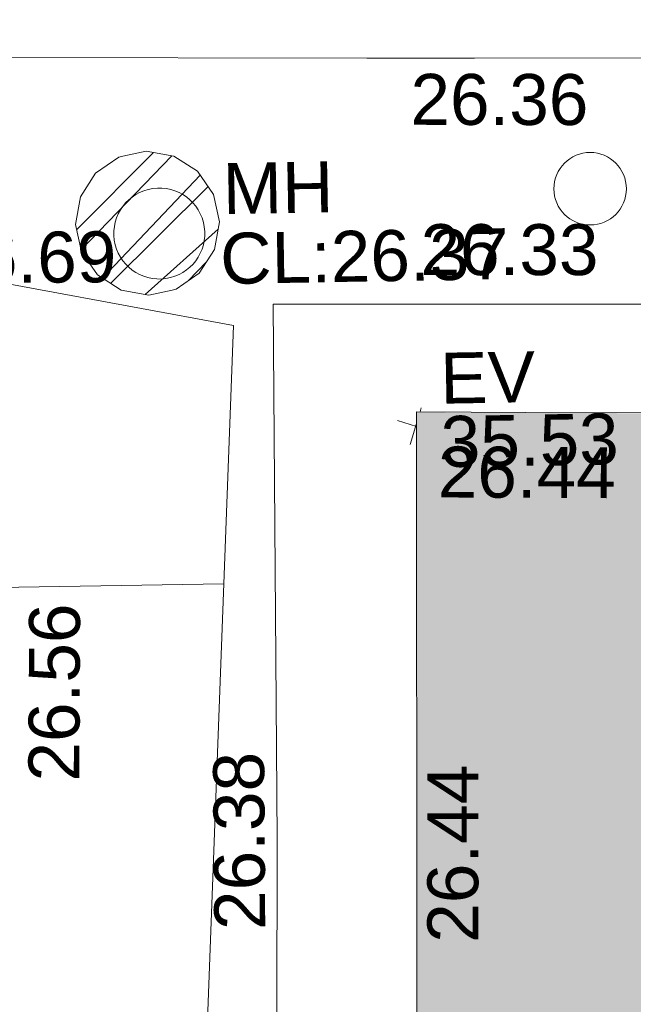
# Model space of a CAD drawing. Header units: millimetres. Extents: x -290717 to 520720, y -103372 to 287762.
# Tile 227 of 256: x 1042 to 5563, y 41086 to 48334. Entities that reach past the tile are written whole.
import ezdxf

# ---------------------------------------------------------------- set-up
doc = ezdxf.new("R2010")
doc.units = ezdxf.units.MM
doc.linetypes.add('IMPORT-HIDDEN2 _3_', pattern=[4762.5, 3175, -1587.5])
doc.linetypes.add('IMPORT-UG_ELEC_STREET LIGHTING_QLB2 _2_', pattern=[2700, 1500, -300.0000000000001, 0, -250, 150, -300.0000000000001, 0, -200])
for name, color, linetype, lineweight, true_color in [('00_TOPO_EAVE', 7, 'Continuous', 9, 0x666666), ('00_TOPO_SERV_MH', 7, 'Continuous', 9, 0x666666), ('00_UAV_BUILDING_OUTLINE', 5, 'Continuous', 9, 0x0000ff), ('00_UAV_EAVE', 7, 'Continuous', 9, 0x666666), ('00_UAV_FOOTPATH', 7, 'Continuous', 9, 0xa50000), ('00_UAV_WALL', 7, 'Continuous', 9, 0x7c00a5), ('12333-PUM-2D-U-0001-C01 - Rev2_REVIT IMPORT_dwg', 7, 'Continuous', 9, 0x767676), ('A_RHA_Line', 7, 'Continuous', 9, 0x00a600), ('PUM-CHAMBER EXTENTS', 6, 'IMPORT-HIDDEN2 _3_', 9, 0xff00ff), ('PUM-GPR-REBAR', 30, 'Continuous', 9, 0xff7f00)]:
    doc.layers.add(name, color=color, linetype=linetype, lineweight=lineweight, true_color=true_color)
doc.layers.add('A_RHA_Detail', color=7, linetype='Continuous', lineweight=9)
doc.styles.add('Swis721 Lt BT_2', font='swissl.ttf', dxfattribs={"height": 375})

# ---------------------------------------------------------------- blocks, each defined once
blk = doc.blocks.new('12333-PUM-2D-U-0001-C01 - Rev2_REVIT IMPORT_dwg_MSL_Eaves_SYM_1-V93-Site Location Plan Existing')
at = {"layer": '00_TOPO_EAVE', "color": 254, "true_color": 0xcccccc}
for p, q in [((90.44070559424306, 277.8017311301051), (116.0873754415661, 356.5791934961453)), ((16.52531277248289, -5.379955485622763), (-356.5791934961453, 116.0873754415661)), ((-116.0873754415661, -356.5791934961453), (17.52361581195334, 53.82632495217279))]:
    blk.add_line(p, q, dxfattribs=at)
blk = doc.blocks.new('12333-PUM-2D-U-0001-C01 - Rev2_REVIT IMPORT_dwg_MGS62954_T2_Galway_ITM_3d_Rev1-2077680-Site Location Plan Existing')
at = {"layer": '00_TOPO_SERV_MH', "color": 254, "true_color": 0xcccccc}
blk.add_circle((533908025.8952318, 725602413.2520841), 266.909973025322, dxfattribs=at)
blk.add_ellipse((533904846.4155397, 725602139.0944422), major_axis=(-42.8374948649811, 332.3687016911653), ratio=0.9998412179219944, dxfattribs=at)
at = {"layer": '00_UAV_FOOTPATH', "color": 254, "true_color": 0xcccccc, "flags": 128}
blk.add_lwpolyline([(533912743.0821864, 725601474.3582332), (533909811.0821863, 725601532.3582335), (533907744.9682671, 725601567.8430152), (533905677.0821864, 725601603.3582332), (533905647.3213692, 725598671.9177301), (533905637.0821863, 725597663.3582331), (533905559.9370086, 725593672.8485802), (533905549.0821863, 725593111.3582331), (533905496.0821863, 725591387.3582332), (533905455.9191456, 725588674.2305524), (533905381.9111588, 725583674.7804447), (533905373.0821864, 725583078.3582332), (533905292.5981604, 725578675.5991973), (533905268.2809445, 725577345.3620304), (533905213.6296643, 725573676.2337424), (533905152.102079, 725569545.450305)], dxfattribs=at)
at = {"layer": '00_UAV_WALL', "color": 254, "true_color": 0xcccccc, "flags": 128}
blk.add_lwpolyline([(533901695.2442268, 725603483.2335322), (533903185.1848187, 725603463.1208991), (533903612.0821864, 725603457.3582331), (533906398.3338822, 725603403.6267164), (533907190.0821863, 725603388.3582332), (533910009.0821863, 725603341.3582332)], dxfattribs=at)
at = {"xscale": 0.375, "yscale": 0.375, "zscale": 0.375}
blk.add_blockref('12333-PUM-2D-U-0001-C01 - Rev2_REVIT IMPORT_dwg_MSL_Eaves_SYM_1-V93-Site Location Plan Existing', (533906710.5484381, 725600688.463661), dxfattribs=at)
at = {"layer": '00_TOPO_SERV_MH', "char_height": 375, "attachment_point": 1, "line_spacing_factor": 1.005061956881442, "style": 'Swis721 Lt BT_2'}
for s, insert, width in [('MH', (533905319.3457727, 725602648.6899507), 949.779278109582), ('CL:26.37', (533905291.5253603, 725602134.3296078), 2440.932744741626)]:
    blk.add_mtext(s, dxfattribs=dict(at, insert=insert, width=width))
at = {"layer": '00_UAV_BUILDING_OUTLINE', "color": 251, "true_color": 0x666666, "char_height": 375, "width": 1495.902363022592, "attachment_point": 1, "line_spacing_factor": 1.005061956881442, "style": 'Swis721 Lt BT_2'}
for insert, rotation in [((533906871.3677734, 725600536.0792007), 358.742017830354), ((533906730.1101906, 725596884.6723099), 89.03400229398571)]:
    blk.add_mtext('26.44', dxfattribs=dict(at, insert=insert, rotation=rotation))
at = {"layer": '00_UAV_EAVE', "char_height": 375, "attachment_point": 1, "line_spacing_factor": 1.005061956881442, "style": 'Swis721 Lt BT_2'}
for s, insert, width in [('EV', (533906897.3317929, 725601225.1588238), 736.078940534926), ('35.53', (533906892.6633897, 725600758.4081998), 1495.902363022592)]:
    blk.add_mtext(s, dxfattribs=dict(at, insert=insert, width=width))
at = {"layer": '00_UAV_FOOTPATH', "color": 251, "true_color": 0x666666, "char_height": 375, "width": 1495.902363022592, "attachment_point": 1, "line_spacing_factor": 1.005061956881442, "style": 'Swis721 Lt BT_2'}
for s, insert, rotation in [('26.33', (533906772.0734631, 725602174.1155869), 359.01606182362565), ('26.38', (533905162.517006, 725597004.6443998), 89.41833693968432)]:
    blk.add_mtext(s, dxfattribs=dict(at, insert=insert, rotation=rotation))
at = {"layer": '00_UAV_WALL', "color": 251, "true_color": 0x666666, "char_height": 375, "width": 1495.902363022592, "attachment_point": 1, "line_spacing_factor": 1.005061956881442, "style": 'Swis721 Lt BT_2'}
for s, insert, rotation in [('26.36', (533906717.2701849, 725603281.7463343), 358.92634576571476), ('26.69', (533903218.1218312, 725602178.1873134), 359.23146199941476), ('26.56', (533903811.3947781, 725598123.4273272), 88.75846154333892)]:
    blk.add_mtext(s, dxfattribs=dict(at, insert=insert, rotation=rotation))
blk = doc.blocks.new('12333-PUM-2D-U-0001-C01 - Rev2_REVIT IMPORT_dwg-1620468-Site Location Plan Existing')
at = {"layer": 'PUM-CHAMBER EXTENTS', "true_color": 0xffaaff}
h = blk.add_hatch(dxfattribs=at)
h.set_pattern_fill('FP_3', color=211, style=0, pattern_type=2)
h.set_pattern_definition([(45, (-533641079.65, -725615854.3560001), (-265.1650429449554, 265.1650429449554), []), (45, (-533640902.873, -725615854.3560001), (-265.1650429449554, 265.1650429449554), [])])
h.paths.add_polyline_path([(263680.3501528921, -14167.71171987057), (263885.6042473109, -14125.80679322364), (264055.368152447, -14012.37417827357), (264170.3347823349, -13840.31445754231), (264210.705694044, -13637.35617871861), (264170.334782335, -13434.3978998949), (264055.368152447, -13262.33817916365), (263883.3084317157, -13147.37154927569), (263680.3501528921, -13107.00063756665), (263477.3918740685, -13147.37154927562), (263305.3321533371, -13262.33817916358), (263190.3655234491, -13434.39789989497), (263149.9946117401, -13637.35617871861), (263190.3655234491, -13840.31445754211), (263305.332153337, -14012.37417827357), (263477.3918740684, -14127.34080816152)])
at = {"layer": 'PUM-CHAMBER EXTENTS', "true_color": 0xffd4aa}
h = blk.add_hatch(dxfattribs=at)
h.set_pattern_fill('FP_15', color=41, style=0, pattern_type=2)
h.set_pattern_definition([(0, (-533641079.65, -725615854.3560001), (0, 4000), []), (90, (-533641079.65, -725615854.3560001), (-8000, 4.898587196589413e-13), [])])
h.paths.add_polyline_path([(260865.3501528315, -44518.35617865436), (263506.3501528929, -41517.35617860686), (263685.3501528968, -25598.35617861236), (264300.3501528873, -14402.35617861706), (262073.393403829, -13951.56663410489), (262068.9501528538, -14155.95617866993), (260506.8501529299, -14155.9561786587), (260515.9208416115, -13636.29677212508), (258772.350152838, -13283.35617866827), (258670.4501975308, -17982.77958357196), (258705.6273013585, -17930.13332725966), (258914.1292635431, -17799.69233468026), (259118.8501528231, -17758.97081790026), (259354.4823357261, -17811.47103625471), (259532.0730042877, -17930.13332725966), (259662.513996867, -18138.63528944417), (259703.2355136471, -18343.35617872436), (259646.303160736, -18585.62151974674), (259532.0730042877, -18756.57903018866), (259342.4847485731, -18883.25785263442), (259118.8501528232, -18927.74153954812), (258883.2179699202, -18875.2413211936), (258705.6273013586, -18756.57903018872), (258655.3045717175, -18681.26574300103), (258128.3501528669, -42983.35617862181)])
h.paths.add_polyline_path([(258258.950152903, -38844.75617859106), (258266.9306085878, -38387.55617861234), (258563.7501528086, -38387.55617863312), (258555.7696971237, -38844.75617861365)])
h.paths.add_polyline_path([(261852.3501529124, -20608.62106352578), (261633.0967024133, -20559.77012183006), (261467.850315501, -20449.35601612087), (261346.4762427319, -20255.34697165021), (261308.5852680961, -20064.85617870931), (261361.5602678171, -19839.43063920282), (261467.850315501, -19680.35634129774), (261661.8593599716, -19558.98226852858), (261852.3501529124, -19521.09129389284), (262071.6036034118, -19569.94223558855), (262236.8499903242, -19680.35634129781), (262358.2240630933, -19874.3653857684), (262396.115037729, -20064.85617870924), (262343.140038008, -20290.2817182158), (262236.8499903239, -20449.35601612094), (262060.4399654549, -20567.22942623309), (262026.8654006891, -20573.90782240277)])
at = {"layer": 'PUM-CHAMBER EXTENTS', "color": 211, "linetype": 'Continuous', "true_color": 0xffaaff, "flags": 128}
blk.add_lwpolyline([(264210.705694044, -13637.35617871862), (264170.334782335, -13434.39789989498), (264055.368152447, -13262.33817916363), (263883.3084317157, -13147.3715492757), (263680.3501528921, -13107.00063756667), (263507.3556939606, -13141.41137490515), (263477.3918740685, -13147.3715492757), (263305.3321533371, -13262.33817916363), (263190.3655234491, -13434.39789989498), (263149.9946117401, -13637.35617871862), (263190.3655234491, -13840.31445754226), (263305.3321533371, -14012.3741782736), (263477.3918740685, -14127.34080816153), (263680.3501528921, -14167.71171987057), (263853.3446118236, -14133.30098253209), (263883.3084317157, -14127.34080816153), (264055.368152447, -14012.3741782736), (264170.334782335, -13840.31445754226)], close=True, dxfattribs=at)
at = {"layer": 'PUM-GPR-REBAR', "color": 41, "true_color": 0xffd4aa, "flags": 128}
blk.add_lwpolyline([(262073.393403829, -13951.56663410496), (264300.3501528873, -14402.35617861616), (263685.3501528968, -25598.35617861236), (263506.3501528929, -41517.35617860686), (260865.3501528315, -44518.35617865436)], dxfattribs=at)
blk.add_blockref('12333-PUM-2D-U-0001-C01 - Rev2_REVIT IMPORT_dwg_MGS62954_T2_Galway_ITM_3d_Rev1-2077680-Site Location Plan Existing', (-533641079.6498471, -725615854.3561786))

msp = doc.modelspace()

# ---------------------------------------------------------------- hatches: boundary and pattern name
at = {"layer": 'A_RHA_Detail', "true_color": 0xc0c0c0}
h = msp.add_hatch(color=9, dxfattribs=at)
h.paths.add_polyline_path([(-80880.60083898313, -68502.79057078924), (-80400.86592458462, -68483.4150911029), (-80400.86592458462, -62984.64684182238), (-24474.85765180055, -63009.32043784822), (-24456.14471274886, -50840.30023854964), (-36622.55041054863, -50831.65104346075), (-36622.5504104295, -44228.57792609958), (-50959.05265825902, -44213.68205212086), (-50959.05265825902, -42573.78171509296), (-54563.93258049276, -42571.21897729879), (-54565.69773355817, -45054.17447471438), (-92408.82109324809, -45027.27149617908), (-92411.78875845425, -49201.74309219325), (-100061.9988811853, -49201.74309219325), (-100052.221444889, -64852.82557835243), (-86120.90825231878, -64852.82557835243), (-86092.16626519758, -62957.90041523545), (-84861.10047611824, -62957.90041520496), (-84854.79054275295, -68240.10973718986), (-80870.60226895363, -68240.10973718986)])
h.paths.add_polyline_path([(-137238.9269955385, -68461.93840922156), (-132719.7426408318, -68433.06336920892), (-132847.0731201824, -62850.0428228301), (-130454.6837966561, -62916.63108081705), (-130498.2830220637, -61355.8539363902), (-117581.136331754, -61423.42893434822), (-117492.3908565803, -49183.91309186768), (-125136.5200282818, -49178.47881939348), (-125133.5727033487, -45032.61887132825), (-163007.1824077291, -45005.69421944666), (-163007.1824077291, -44090.29634113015), (-163123.8521375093, -44090.21339942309), (-163122.6389897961, -42383.751842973), (-166563.8543420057, -42383.75184295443), (-166565.0349082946, -44044.3982420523), (-193158.4656786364, -44025.49275802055), (-193195.152889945, -62863.6565097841), (-137269.7106414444, -62916.63108078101), (-137254.3708868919, -65679.90523788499)])
h.paths.add_polyline_path([(120310.9497607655, -32334.2823016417), (120312.4652266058, -31610.73011961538), (133451.2244789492, -31638.24899384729), (133469.2230092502, -19717.98315777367), (121295.7536929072, -19692.48606427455), (121319.8434528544, -8190.941560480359), (112277.0825929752, -8172.001674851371), (112263.1769726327, -14811.12345451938), (78285.85310969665, -14739.95861435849), (78292.82277619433, -8167.077575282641), (76545.55099677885, -8163.40371230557), (69355.76844230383, -8152.931592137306), (69353.66597202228, -9156.746357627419), (68372.60878942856, -9154.691552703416), (68372.60878942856, -13705.52853212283), (69333.72334743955, -13707.54156767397), (69325.07112544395, -16249.53369225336), (66623.4489111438, -16249.53369225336), (66619.79243932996, -17995.29925522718), (65989.07757491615, -17995.29925522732), (65985.44262769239, -19730.78799479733), (57152.23993372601, -19712.28702423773), (57127.42535098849, -31559.89461998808), (70277.87165423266, -31587.43801817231), (70277.87165428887, -32271.74147154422), (78263.96947906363, -32285.12944888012), (78266.62669288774, -31019.79372153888), (112335.8856506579, -31091.15111856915), (112335.8856506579, -32317.57330550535), (119781.4233959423, -32333.17321910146)])
h.paths.add_polyline_path([(7503.71740934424, -1791.43926322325), (15482.43097389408, -674.0213230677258), (15484.0826184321, 148.1327206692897), (56188.28042539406, 205.5276654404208), (56155.8432600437, 14338.31663138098), (18016.62665932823, 14236.4814953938), (17967.9025208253, 34313.18372075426), (21727.10644861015, 34324.06926249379), (21708.9097307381, 40608.10218319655), (18009.66447156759, 40608.10218325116), (17995.54603703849, 45483.75063445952), (9770.084212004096, 45420.63294734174), (3966.216019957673, 45443.14492469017), (3984.771235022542, 14176.56786831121), (1023.062455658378, 14176.56786840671), (-276.5134647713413, 14190.52623465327), (-231.6790044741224, 5976.811441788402), (-226.4491536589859, 193.7444677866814), (1220.250839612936, 179.5999159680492), (7477.609307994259, 143.2867556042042), (7488.638446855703, -674.0213230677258)])
h.paths.add_polyline_path([(77755.59663317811, 53.47451145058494), (77729.51881611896, 1699.844979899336), (94464.47132486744, 1659.976083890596), (94606.37913471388, 17991.39023626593), (88810.41901146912, 18015.03260816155), (88799.89418497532, 14436.74271609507), (69413.88950349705, 14457.87738898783), (69377.35724448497, 99.62816357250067), (70760.85642036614, 92.0068082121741)])
h.paths.add_polyline_path([(61252.12079698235, 46453.95617369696), (105774.7348988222, 46472.68783510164), (105768.2642197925, 61852.61234310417), (92285.13876306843, 61852.61234310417), (92308.59670397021, 65784.30757142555), (96107.46680002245, 65767.6044524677), (96059.6808111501, 75209.20847378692), (101084.8427276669, 75071.88872768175), (104988.0046543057, 74765.36560410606), (108403.6894220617, 74363.84089439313), (112009.2703903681, 73787.25420864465), (115645.3524814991, 73049.69667210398), (116890.8108050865, 72761.69136255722), (120208.9929832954, 71893.18353872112), (120865.241739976, 71703.68487155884), (124135.6329505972, 70669.67317909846), (127435.6253142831, 69480.50055823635), (127820.4368655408, 69394.93141813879), (128274.3081769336, 69331.69585757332), (128731.879114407, 69306.66104520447), (129189.9401456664, 69320.00258265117), (129645.2782985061, 69371.62688830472), (130094.6997111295, 69461.17185607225), (130535.0520071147, 69588.00939078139), (130963.2464342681, 69751.2498188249), (131376.279516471, 69949.74812593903), (131771.254123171, 70182.11198906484), (132162.5575600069, 70460.54046602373), (132496.0921582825, 70741.69081117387), (132820.8713676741, 71064.98072578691), (133117.4593294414, 71414.31364276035), (133383.77568926, 71787.23923958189), (133616.5473239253, 72178.53728446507), (133817.1647262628, 72590.54524901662), (133982.6025969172, 73017.89547517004), (134111.7005086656, 73457.59040804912), (134203.5529320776, 73906.545904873), (134257.5155882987, 74361.61286220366), (134272.5462649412, 74819.59931534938), (134250.5259874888, 75277.29281749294), (134189.6227572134, 75731.48297750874), (134090.9274700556, 76178.98397761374), (133955.1324028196, 76616.65691996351), (133783.1900598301, 77041.4318434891), (133576.3064937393, 77450.3292564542), (133335.9328436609, 77840.48103831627), (133063.7551572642, 78209.15055536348), (132761.6825665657, 78553.75185442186), (132431.8338935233, 78871.86780505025), (132076.5227904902, 79161.26705200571), (131698.2415079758, 79419.91966864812), (131299.6434187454, 79646.01139199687), (131093.5942456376, 79746.34209763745), (132146.0467355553, 83110.22226149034), (122787.763295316, 86282.54285521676), (121604.3555410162, 82800.35918872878), (117095.9864226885, 83870.84033788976), (116841.9598400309, 83526.35449576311), (116120.5435466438, 91221.9361197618), (110237.7341284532, 91274.27491024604), (110194.3680786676, 90435.39030217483), (104988.0046543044, 90486.49901569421), (104973.2761846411, 94309.82427956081), (103746.1314668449, 94309.82427962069), (103839.9937121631, 122852.1474272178), (96365.09202303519, 122931.9599471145), (96350.3400238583, 123952.416858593), (104555.5505249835, 123902.1925258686), (104607.3234457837, 120248.5396157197), (125502.5015002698, 120134.193340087), (125662.0200253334, 137657.3796883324), (114479.5865733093, 137699.2256881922), (114382.3062641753, 129149.9458158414), (104644.1590035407, 129187.997507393), (104577.9931702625, 126217.3903165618), (101184.4926405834, 126159.1566967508), (101264.6166812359, 135959.2655565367), (89967.23177303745, 135988.8856164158), (89927.63362986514, 125823.6463181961), (93630.53562299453, 125840.7948842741), (93580.6568888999, 122931.9599471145), (88697.38835373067, 122904.7310127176), (88679.38989541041, 95739.0914377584), (86378.25848993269, 95739.0914377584), (86378.18187189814, 96178.10083375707), (83279.5074328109, 96200.92083330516), (83273.62493422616, 95735.74732136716), (70169.67509616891, 95733.22421950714), (70166.2684274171, 96272.07409350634), (66674.99731291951, 96257.14073659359), (66654.74538556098, 95755.71092140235), (65784.77231076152, 95755.71092140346), (65887.65094981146, 117470.6305650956), (53473.34271625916, 117487.9046429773), (53434.44066306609, 98570.4634906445), (40649.41626913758, 98570.46349066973), (40610.16711556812, 94406.01479082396), (38853.82372865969, 94410.36303444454), (38848.65589191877, 89463.65332732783), (40612.46601909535, 89518.45976927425), (40665.38257359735, 86257.73741131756), (38372.19584673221, 86305.7230928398), (38369.79373532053, 76901.0507917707), (50937.95125076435, 76944.40198877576), (50922.88567283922, 74598.78180893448), (56484.90611318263, 74588.85093774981), (56484.9061131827, 75194.85181998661), (92465.40372273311, 75233.02581663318), (92645.92783659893, 71766.64845097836), (89810.5550181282, 69362.83965827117), (85313.16173971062, 69360.94750424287), (85313.16173971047, 66907.40508090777), (75210.14498260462, 66903.15451592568), (75210.14498260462, 63815.70944554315), (70819.40014306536, 63815.70999204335), (70819.21601502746, 64253.35708063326), (69456.8341568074, 64253.35708063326), (69455.71957374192, 66901.99623168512), (61303.3285675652, 66898.56680686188), (61304.56054652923, 63970.32021231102), (70500.41048205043, 63970.32021223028), (70500.40885431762, 61852.59006210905), (61245.64388480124, 61848.69637492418), (61252.12079698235, 46455.07044720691)])
h.paths.add_polyline_path([(-17153.16561239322, 48569.32684293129), (-17153.16561227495, 60770.38083690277), (-29362.88357762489, 60774.7042869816), (-29362.88357762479, 67399.20394583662), (-43507.25361058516, 67405.01911302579), (-43488.53133082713, 69093.07334179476), (-45766.41866234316, 69109.32868391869), (-45794.34620035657, 67405.01911302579), (-47272.11273197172, 67404.21245453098), (-47272.44887636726, 66454.91798912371), (-86004.56386335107, 66468.6329952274), (-86006.66970790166, 60521.58362724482), (-92662.8772251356, 60521.58362724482), (-92666.53762789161, 50184.35611936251), (-79752.016597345, 50179.78302554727), (-79752.016597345, 48591.49323813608), (-17157.71631240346, 48569.32845421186)])
h.paths.add_polyline_path([(-201056.4185879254, 48628.75479108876), (-138377.9751621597, 48634.64535782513), (-138377.9751621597, 50133.28202330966), (-125467.710581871, 50134.49533928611), (-125468.6909603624, 60566.19036866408), (-132186.8595615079, 60565.86652591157), (-132187.4203588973, 66533.01978768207), (-170643.3098734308, 66805.61809689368), (-170643.3098732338, 67738.78475851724), (-200340.0100486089, 67488.93693767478), (-200348.7175167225, 60827.7802510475), (-201057.5650552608, 60827.71357562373), (-201056.6510294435, 51102.0431337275)])
h.paths.add_polyline_path([(-240051.5126725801, 54769.1949116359), (-239444.4902595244, 54811.10754483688), (-239186.5396225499, 54841.92927608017), (-238764.8191578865, 54940.98166103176), (-238382.4735933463, 55122.46891391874), (-237990.3402229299, 55354.87497237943), (-237269.2031026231, 55936.21514997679), (-237030.2712443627, 56228.66101920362), (-236793.0039600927, 56569.31473977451), (-236554.5880579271, 57004.26389721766), (-236432.7219585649, 57267.46508911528), (-236300.0815274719, 57753.26239002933), (-236250.7285154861, 58017.17885687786), (-236235.6490610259, 58516.21786795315), (-236233.2538430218, 58987.85640057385), (-236213.702979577, 59823.48083772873), (-236363.8287856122, 59820.8603820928), (-236634.0279869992, 60698.06075831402), (-236391.9547756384, 61432.1972634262), (-236225.4740089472, 61435.10319604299), (-236201.6036570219, 62637.68779599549), (-232563.5271750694, 62639.28734435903), (-232563.5271750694, 63049.03842407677), (-232732.1945866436, 63049.15302221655), (-232860.1521278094, 63457.9589027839), (-232731.6068089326, 63914.24862701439), (-232560.8209657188, 63914.24862701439), (-232521.9864006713, 70597.99604498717), (-240628.6947850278, 70598.85496274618), (-240629.7923196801, 72350.98321581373), (-246412.6011213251, 72347.36085937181), (-246412.6011213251, 70616.45923939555), (-254449.5805725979, 70618.60952619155), (-254454.637144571, 70754.06491724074), (-254469.7140363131, 73191.6627625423), (-263883.2532625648, 73267.83063692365), (-263902.4181505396, 68260.74348557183), (-263714.8217520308, 68259.82096576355), (-263552.9672900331, 67819.6543439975), (-263719.0883117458, 67392.20684197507), (-263913.629869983, 67392.20684288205), (-263956.7001914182, 58633.76423459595), (-260181.1963171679, 58611.22607638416), (-260192.3146984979, 56354.25111578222), (-257184.684388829, 56339.46086010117), (-257213.4419958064, 57092.93866025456), (-257338.5163846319, 57093.27331227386), (-257471.0109295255, 57531.7457231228), (-257338.5163845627, 58062.22513700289), (-257203.4956297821, 58064.06881293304), (-257173.5751889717, 58598.54056827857), (-256478.2273617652, 58575.27357918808), (-256478.2273617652, 58788.51859477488), (-256013.0091299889, 58911.92701537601), (-255397.0786589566, 58780.99767608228), (-255397.0786664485, 58595.98242230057), (-243809.8853614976, 58585.92793205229), (-243805.3570672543, 58352.04527760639), (-243740.9394682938, 57884.52572396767), (-243619.083060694, 57421.84877501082), (-243424.3877541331, 56943.65915328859), (-243247.1437899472, 56608.24157716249), (-243003.0710577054, 56249.99021479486), (-242732.2093200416, 55932.75703086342), (-242371.7230179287, 55603.12658814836), (-242141.2551255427, 55424.88676771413), (-241804.9643038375, 55216.88439829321), (-241529.464082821, 55077.02869058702), (-241100.6275144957, 54917.18295005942), (-240836.2134980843, 54840.82833179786), (-240453.4486196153, 54788.6078413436), (-240203.3756532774, 54776.52967577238)])
h.paths.add_polyline_path([(40276.69022620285, 59895.3641775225), (40328.62676026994, 69196.9439153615), (36588.99968782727, 69217.82459101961), (36619.46637569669, 74674.25962431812), (32264.36460075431, 74687.02318924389), (32233.48293864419, 69156.26826309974), (11916.69390488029, 69269.70959690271), (11966.66200108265, 78218.75165977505), (29087.50901742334, 78123.15526811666), (29143.44567202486, 88141.13700481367), (15719.34879623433, 88216.09212957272), (15732.60379610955, 90589.99788900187), (4594.294101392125, 90652.19003492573), (4525.129359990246, 78265.12250452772), (10096.76365550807, 78234.01258734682), (10077.43887221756, 74773.03821913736), (4547.641142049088, 74803.91453678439), (4465.579974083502, 60107.16002351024), (19125.89094757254, 60025.30234268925), (19139.86249371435, 62527.53804648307), (31738.59196305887, 62457.19146407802), (31724.55430855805, 59943.11609818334), (38369.79364222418, 59906.01157297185)])
h.paths.add_polyline_path([(-246083.0241259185, 72334.29150213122), (-246083.0594797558, 72334.30275087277), (-246208.2905500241, 72334.29150213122)])
h.paths.add_polyline_path([(-114575.3004830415, 112178.0758696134), (-114575.3246436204, 112178.0758696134), (-114707.2752166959, 115801.5811617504)])
h.paths.add_polyline_path([(-154699.9178766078, 101760.4080976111), (-114382.0503338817, 101776.0542915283), (-114382.0503338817, 106926.936016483), (-113755.641395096, 106927.1791078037), (-113757.5507412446, 111847.2721532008), (-114431.6837526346, 111847.2721532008), (-114431.8098651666, 112178.075869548), (-114575.3004830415, 112178.0758696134), (-114578.9984943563, 121707.2390834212), (-123056.9849702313, 121707.2390834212), (-123068.8201032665, 156452.7036899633), (-119381.2340625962, 156454.1347343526), (-119381.2340625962, 160165.8603541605), (-115501.031452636, 160167.3661472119), (-115503.3750945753, 166206.5793118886), (-132411.7987151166, 166599.6604729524), (-132411.8243306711, 166665.6603411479), (-135275.0124468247, 166664.5489553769), (-135275.0124468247, 166628.1883102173), (-135911.3205077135, 166628.1944503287), (-135911.3479256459, 166352.1604668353), (-152521.1633846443, 166345.7145607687), (-152518.3680955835, 159142.6836790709), (-150699.3133726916, 159117.9265656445), (-150755.6690356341, 122560.6912032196), (-151059.2005266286, 122560.6912032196), (-151061.0981347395, 121302.4374931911), (-154138.3148337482, 121372.6012653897), (-154138.3148337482, 121865.183451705), (-154704.3888425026, 121867.2611370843), (-154688.5451973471, 119352.3937021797), (-154745.5933227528, 119352.3715636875), (-154745.5763474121, 118722.1532660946), (-160794.1544526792, 118748.744283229), (-160794.1544527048, 119410.5425977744), (-163852.1622693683, 119422.408321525), (-163855.0715294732, 118762.2003111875), (-167568.6765459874, 118778.5256058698), (-166634.6619849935, 124395.1277019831), (-166843.6206842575, 124471.2090400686), (-167568.6765459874, 124707.6250904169), (-168028.2173235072, 124841.3808643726), (-168630.5006276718, 124991.3056740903), (-169238.2056070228, 125117.4693074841), (-169850.3952285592, 125219.6772877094), (-170466.1255403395, 125297.7720169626), (-171089.1102599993, 125351.8553033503), (-171704.4065937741, 125381.1774254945), (-172325.0479971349, 125386.3595015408), (-172782.2248668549, 125374.5832363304), (-173401.7764236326, 125337.4554476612), (-174019.3926983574, 125276.0328036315), (-174634.1213722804, 125190.4100127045), (-175245.0145766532, 125080.7190996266), (-176047.1958093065, 124895.7675261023), (-176665.4852587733, 124724.7228134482), (-177045.3001228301, 124609.1129151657), (-177631.5127793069, 124405.2077276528), (-176665.4852586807, 118818.5158793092), (-177558.9402083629, 118822.4435769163), (-177662.2853368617, 125263.4341236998), (-176365.3912352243, 126542.9270807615), (-159462.2970490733, 126319.9103917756), (-157057.7396790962, 128609.0850976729), (-157060.6673204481, 136153.1661957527), (-158638.8016610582, 137740.2441626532), (-159352.3735831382, 137740.2441626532), (-161634.4140635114, 140201.1078539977), (-168727.9404946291, 140256.8191147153), (-171035.0401162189, 137942.884730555), (-174184.1459014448, 137942.884730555), (-176460.1168228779, 140292.2858551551), (-177341.68569345, 140292.285855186), (-177341.7114445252, 140358.4281613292), (-183428.5803825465, 140356.0660244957), (-185921.6385984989, 137917.4639097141), (-185921.6385985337, 131757.309115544), (-186906.8767412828, 131756.9267734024), (-187725.3914540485, 130809.9989183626), (-187724.0588902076, 127376.1828149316), (-186481.0281350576, 126304.557648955), (-186479.4846755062, 122327.2959175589), (-185176.2828158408, 121059.4673825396), (-180304.1129154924, 121059.4673825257), (-180304.1136492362, 118802.0484409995), (-193555.3706955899, 118802.0484409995), (-193555.3686998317, 133117.8341649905), (-192593.6442938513, 133118.2073819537), (-192593.6442938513, 134200.8158367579), (-192224.6284783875, 134200.9592041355), (-192225.5653014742, 136615.0101267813), (-192595.0012461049, 136615.0101267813), (-192595.4357332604, 137734.4745166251), (-193589.2709668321, 137734.4746851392), (-193589.2685988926, 147474.5705834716), (-193163.2062206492, 147492.8644728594), (-192606.8095195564, 147551.4951472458), (-192359.9383250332, 147589.5931622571), (-192199.8207947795, 147616.5827293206), (-191882.7548926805, 147682.9245600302), (-191568.5380071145, 147761.6632019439), (-191020.2573150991, 147932.4221712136), (-190950.5841382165, 147955.8263236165), (-190647.7999969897, 148070.951423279), (-190349.769078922, 148197.8750093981), (-190056.9509284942, 148336.4013817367), (-189769.7970512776, 148486.316942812), (-189375.4954991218, 148717.2624196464), (-189132.9060261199, 148873.2749095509), (-188867.5421091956, 149059.0543930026), (-188609.6764469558, 149255.1087866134), (-188354.9814056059, 149465.3525772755), (-188079.6339208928, 149713.8792482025), (-187884.9836199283, 149901.8220103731), (-187538.2510284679, 150274.4802367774), (-187446.2998447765, 150378.396083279), (-187241.3270201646, 150629.2310214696), (-187046.3599558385, 150887.9197697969), (-186861.699277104, 151154.0634500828), (-186546.1373636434, 151669.8298752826), (-186524.4196769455, 151707.063245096), (-163675.289831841, 151669.8298752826), (-163687.5843044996, 148134.0767945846), (-157303.6541541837, 148136.4921063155), (-157303.6541541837, 155759.9150161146), (-157557.4317586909, 155765.0384228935), (-157555.9168973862, 166678.0466575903), (-187009.2021991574, 166699.7464767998), (-187013.0952111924, 162054.4009359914), (-188707.1775469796, 162044.5925187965), (-188705.9961893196, 155021.5333641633), (-188737.9999316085, 154650.5326603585), (-188799.0133970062, 154283.1866125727), (-188857.2045401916, 154035.4341107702), (-188966.1106131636, 153679.3368924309), (-189102.6200311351, 153332.8820747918), (-189265.8911677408, 152998.2056672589), (-189454.9174010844, 152677.3710606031), (-189645.2484685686, 152421.322012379), (-189916.9563410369, 152104.2450531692), (-190212.7041973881, 151809.4634871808), (-190530.6686598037, 151538.7947475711), (-190868.889367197, 151293.9075915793), (-191225.2810786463, 151076.3118324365), (-191597.6465194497, 150887.3490190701), (-192092.8415776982, 150682.5621956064), (-192485.2937347, 150569.6612301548), (-192903.8930807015, 150482.2408890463), (-193187.215491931, 150440.8868273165), (-193594.1866364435, 150407.1257787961), (-193594.5953882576, 151459.989522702), (-205369.2399268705, 151455.4201248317), (-205354.452352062, 113350.0822379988), (-207187.1580384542, 113349.3709450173), (-207184.3024929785, 105991.0636522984), (-205312.8709512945, 105991.0636522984), (-205311.2365670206, 101769.6553082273), (-175488.645120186, 101781.2285901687), (-175488.645120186, 110889.6985621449), (-154703.462766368, 110897.5679794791), (-154700.5193329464, 103310.2697088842)])
h.paths.add_polyline_path([(193735.9435692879, 113047.8274775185), (208865.0938716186, 114991.026643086), (208976.1154122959, 114126.6471161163), (216447.8967330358, 115086.3281915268), (216038.7305308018, 118271.970241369), (232648.5073383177, 120405.3421627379), (233425.9936153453, 114352.0734369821), (240632.2017567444, 115277.6440986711), (239854.8412683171, 121329.9334728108), (256406.8682407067, 123455.8879629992), (257091.7572256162, 118089.1198988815), (264572.287122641, 119040.8180953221), (261877.8350554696, 138524.7609215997), (259178.7147038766, 138221.6086023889), (259197.3483654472, 137439.0084132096), (254686.1480587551, 136897.0007613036), (255412.6810205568, 131314.8303174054), (240852.7447965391, 129522.4514055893), (239771.0426540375, 137918.8519126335), (240649.582243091, 138010.1984551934), (240062.3063116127, 142776.6750342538), (239165.7694641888, 142685.0143484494), (237630.9646614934, 151018.3171733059), (266172.8791088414, 154560.7889781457), (271297.187694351, 142612.4006970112), (276531.7397502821, 144861.0987145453), (274941.5029779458, 148527.903728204), (302074.530765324, 160134.9084326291), (300215.9323773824, 164320.1841173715), (301528.161327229, 164907.0997990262), (300405.1237791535, 167477.8916353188), (299016.6944531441, 166945.7181825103), (295626.7488506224, 174518.7544287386), (294333.0289184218, 177537.1551681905), (287288.847594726, 174518.7544287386), (289427.6893504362, 169661.0163464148), (272956.7816584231, 162557.1203578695), (271943.2187786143, 164897.4305293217), (267016.3118217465, 162764.0369715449), (268502.3094164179, 159357.043014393), (265200.4029571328, 157946.4096681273), (226856.4166955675, 153146.7821791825), (227510.3041274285, 148852.0205335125), (228280.9873164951, 141179.0007484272), (227302.3544112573, 141050.2812999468), (227895.3788231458, 136433.1758633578), (228748.5501749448, 136523.8855003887), (229602.307730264, 128023.7667641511), (217691.2359889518, 126493.8999679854), (217642.3600127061, 126874.4332670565), (215138.5007311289, 126552.8357430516), (215194.9980427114, 126112.9650749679), (215015.6132225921, 126089.9247571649), (214840.967257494, 127449.6644606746), (192258.7012018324, 124549.1816390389), (193486.3576426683, 114991.026643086)])
h.paths.add_polyline_path([(-78076.24179098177, 117605.518872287), (-78076.23951907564, 117610.0871212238), (-78070.31812256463, 129485.733079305), (-74723.15926546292, 129478.3852560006), (-74723.15926546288, 125435.7860625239), (-48015.64546089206, 125380.0246061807), (-47996.55031653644, 135872.5822179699), (-61198.159180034, 135901.5630078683), (-74714.72264147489, 135923.5088764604), (-74723.62876031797, 131865.2975510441), (-78070.31812256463, 131872.6421692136), (-78062.97909490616, 149549.768943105), (-58292.26570494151, 149541.5607197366), (-58292.26570494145, 148946.2407608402), (-37707.70924049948, 148937.6946534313), (-37707.70924049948, 159740.0690313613), (-44148.26955758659, 159742.7429641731), (-44148.26955758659, 162961.3319175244), (-49829.95437586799, 162961.3319175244), (-49830.92144141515, 160632.0129326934), (-78494.0902662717, 160643.9130440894), (-78494.0902662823, 161615.1537737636), (-78739.22585210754, 161615.2555472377), (-78691.79195364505, 168187.9195488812), (-90844.5764503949, 168126.8149080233), (-90962.52567696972, 152686.7636278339), (-89064.97866810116, 152685.97582136), (-89079.54115383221, 117610.0871212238), (-78374.80210165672, 117605.6428258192)])
h.paths.add_polyline_path([(69254.82576126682, 129235.9722870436), (69259.97086178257, 136167.7892474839), (86068.0992678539, 136131.0235193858), (86008.66431381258, 164703.3084147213), (58789.63167882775, 164723.5115811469), (58789.63167882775, 170119.2062865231), (54460.16324890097, 170122.4198087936), (54457.21717773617, 166153.2792453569), (47042.21516498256, 166158.7829869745), (47041.10931533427, 164668.9097040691), (39173.27935198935, 164674.7495545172), (39172.83712618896, 164078.9539098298), (17014.87910992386, 164095.400525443), (17002.38841206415, 147267.1142245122), (12659.63471563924, 147267.1142245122), (12653.6008753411, 139137.9291796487), (17031.41608901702, 139134.6797717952), (17024.58791744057, 129935.3194463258), (39191.34773726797, 129918.8662983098), (39191.34773726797, 129258.2867272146), (69014.0340609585, 129236.1510132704)])
h.paths.add_polyline_path([(39265.62356917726, 139467.8223435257), (33050.91021530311, 139484.1586867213), (33087.56357182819, 153427.9220784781), (39277.60130890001, 153411.6505991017), (39277.60130890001, 152830.3127277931), (43058.29603858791, 152820.3745823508), (43024.83899408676, 140092.5601633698), (39267.2657899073, 140092.5601633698)])
h.paths.add_polyline_path([(1979.548949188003, 189123.2414339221), (18699.10403225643, 189180.0465563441), (18678.46874727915, 195253.6675675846), (24349.02704558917, 195272.9334349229), (24334.96888369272, 199550.7690689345), (28829.78348971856, 199566.0403168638), (28798.35772162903, 208815.6446465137), (24334.94961552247, 208806.1514042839), (24333.90624838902, 209113.2475694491), (16811.59093053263, 209087.6902915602), (16806.58456496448, 208843.590909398), (6772.293057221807, 208809.4991440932), (6797.166076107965, 201488.5780549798), (-8471.058649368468, 201436.7038403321), (-8471.058649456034, 200429.0172029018), (-11856.09020773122, 200417.5164702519), (-11823.72827012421, 190892.3684139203), (-7614.729360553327, 190904.9356358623), (-7614.729360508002, 190170.8290169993), (-4608.619189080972, 190169.2993656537), (-4608.238782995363, 190916.8832264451), (1973.379031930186, 190939.2444093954), (1977.122761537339, 189837.3456606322)])
h.paths.add_polyline_path([(-20506.2213294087, 190640.028646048), (-20122.28942212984, 206347.1214480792), (-41550.34215554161, 207015.255795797), (-41462.26177905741, 210449.6195896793), (-31391.41053375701, 210152.0276719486), (-31078.64493158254, 223862.574366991), (-44305.08575746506, 224230.797228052), (-44490.79956595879, 211865.5542346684), (-47510.12209651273, 211942.9901386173), (-47722.57925074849, 203659.0205615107), (-47076.06680551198, 203635.3001466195), (-47175.4684425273, 199531.9403872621), (-46801.21126120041, 199520.4703265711), (-46873.68175963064, 195478.589946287), (-44600.40472249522, 195425.25597799), (-44685.88459510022, 192243.2795180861), (-38073.99929110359, 192135.6564361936), (-38104.39995468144, 191126.9722513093), (-21537.79264469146, 190668.5723413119)])
h.paths.add_polyline_path([(16801.02360974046, 195961.5001375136), (9656.615133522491, 196015.1086064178), (9643.83815057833, 199513.9922857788), (11631.77992465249, 199485.8321209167), (11631.79209405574, 203322.2460457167), (16806.58456511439, 203391.4855727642), (16801.04077099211, 195984.4293109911)])
h.paths.add_polyline_path([(122084.9263243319, 200536.2570557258), (122088.180516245, 206386.1947929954), (125211.1061637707, 206386.1947929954), (125211.1162733, 206645.8932838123), (126202.709897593, 206645.8932838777), (126203.0204768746, 207041.0477229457), (130401.4034740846, 206979.0758390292), (130444.269112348, 209883.2802976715), (126202.8383602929, 209945.883203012), (126203.0204768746, 214624.1281189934), (127364.7919503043, 214624.1281189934), (127365.2106673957, 225380.2058570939), (126159.8599207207, 225380.2527798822), (126207.4133336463, 241475.3410923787), (119482.541129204, 241495.8747302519), (119479.204156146, 246182.0096278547), (109943.9121324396, 246175.219673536), (109953.2702600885, 233033.3814297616), (115000.5285021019, 233033.3814296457), (114999.5792924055, 208653.4991933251), (112026.3032629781, 208653.4991933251), (112024.3519988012, 200538.6764491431), (122024.6079402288, 200536.271559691)])
h.paths.add_polyline_path([(30087.05071628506, 200986.75440713), (38030.67179073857, 201028.6865661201), (38030.67179073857, 202922.9731661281), (38109.89531489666, 202923.3913649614), (38067.25569093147, 208827.6066631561), (38013.35839375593, 208827.667223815), (38012.38630312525, 209012.5383931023), (30044.90685988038, 208970.4802974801), (30060.65944993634, 205986.3119354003)])
h.paths.add_polyline_path([(195986.2599411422, 205661.5722736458), (202896.8751332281, 206052.0074670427), (202676.886254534, 209945.7611691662), (195766.2710618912, 209555.325975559)])
h.paths.add_polyline_path([(-91652.40581580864, 206392.6172135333), (-79454.24421187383, 206432.5105635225), (-79629.29258199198, 238245.6998510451), (-68904.21147484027, 238215.095164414), (-68918.56040493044, 246314.0782553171), (-68756.515268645, 246312.9061543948), (-68755.20581930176, 246638.9786699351), (-79620.07671794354, 246651.3624133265), (-79606.5628449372, 247343.5411849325), (-82154.50636787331, 247318.0695596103), (-82154.50636787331, 247488.1275895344), (-91640.64698348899, 247472.5371040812), (-91638.72040628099, 246846.4753752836), (-131470.3702759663, 246641.42150215), (-131470.3702759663, 250159.5419305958), (-142857.1087886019, 250176.7939677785), (-142864.0554935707, 246220.0701029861), (-165118.8027587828, 246272.3986783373), (-165040.0492656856, 253907.936045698), (-178677.4727934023, 253929.5079730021), (-178699.5521575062, 238176.7234097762), (-138599.3373496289, 238209.4781454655), (-138548.4479938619, 206627.5237025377), (-126646.6702863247, 206572.2299428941), (-126666.6805510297, 234825.8818836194), (-124962.7180531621, 234825.9534805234), (-124969.0241559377, 234688.4891474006), (-91595.61129713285, 234664.3133306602), (-91650.87307429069, 207155.5994723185)])
h.paths.add_polyline_path([(142123.7078306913, 209113.5383730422), (152768.4446292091, 209127.3137315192), (152745.2992288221, 227012.6338093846), (142100.5623961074, 226998.8584508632), (142121.8067345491, 210582.5602414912)])
h.paths.add_polyline_path([(168998.8561285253, 209274.9592350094), (169026.8416078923, 226860.3446541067), (161686.6780313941, 226876.6646907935), (161647.6783165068, 209291.3037608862), (168846.6177107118, 209275.2977201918)])
h.paths.add_polyline_path([(49761.46820716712, 218476.567809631), (49794.00484362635, 223316.1680811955), (41274.07755979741, 223363.4010619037), (41273.58999769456, 223290.879563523), (32187.30576793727, 223351.9666549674), (32202.10532416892, 225553.2987455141), (20081.8372469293, 225634.7833114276), (20035.26675877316, 218707.7438838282), (31566.33951793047, 218630.2204926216), (31566.12891728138, 218598.8950898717), (49547.01686615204, 218478.0095661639)])
h.paths.add_polyline_path([(162361.9830851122, 234154.0520866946), (162366.6425722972, 241589.9129272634), (135261.1026964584, 241630.986197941), (135249.0888707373, 234197.8735112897), (160249.0277027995, 234157.467167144)])
h.paths.add_polyline_path([(176458.8604388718, 246709.572470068), (176516.248447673, 252173.1529805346), (168884.2833866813, 252253.3171281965), (168934.8652923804, 257068.9279575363), (164355.0504715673, 257117.0331241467), (164296.1746742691, 251511.8088120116), (164416.8965511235, 251510.5407811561), (164367.8024342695, 246836.5737543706), (172300.1975056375, 246753.2539686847)])

# ---------------------------------------------------------------- linework, layer by layer
at = {"layer": 'A_RHA_Line', "color": 7}
for p, q in [((4770.387592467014, 45443.14492469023), (3966.213871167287, 45446.76585222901)), ((3966.213871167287, 45446.76585222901), (3968.703862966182, 41250.98998880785)), ((9770.084214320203, 45420.63294734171), (4770.387592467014, 45443.14492469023)), ((3968.703862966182, 41250.98998880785), (3971.671122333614, 36250.99191786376))]:
    msp.add_line(p, q, dxfattribs=at)

# ---------------------------------------------------------------- block references
at = {"layer": '12333-PUM-2D-U-0001-C01 - Rev2_REVIT IMPORT_dwg', "color": 254, "linetype": 'IMPORT-UG_ELEC_STREET LIGHTING_QLB2 _2_', "true_color": 0xffd4d4, "rotation": 0.9999999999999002}
msp.add_blockref('12333-PUM-2D-U-0001-C01 - Rev2_REVIT IMPORT_dwg-1620468-Site Location Plan Existing', (-261895.0770586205, 55869.5817132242), dxfattribs=at)

doc.saveas('drawing.dxf')
